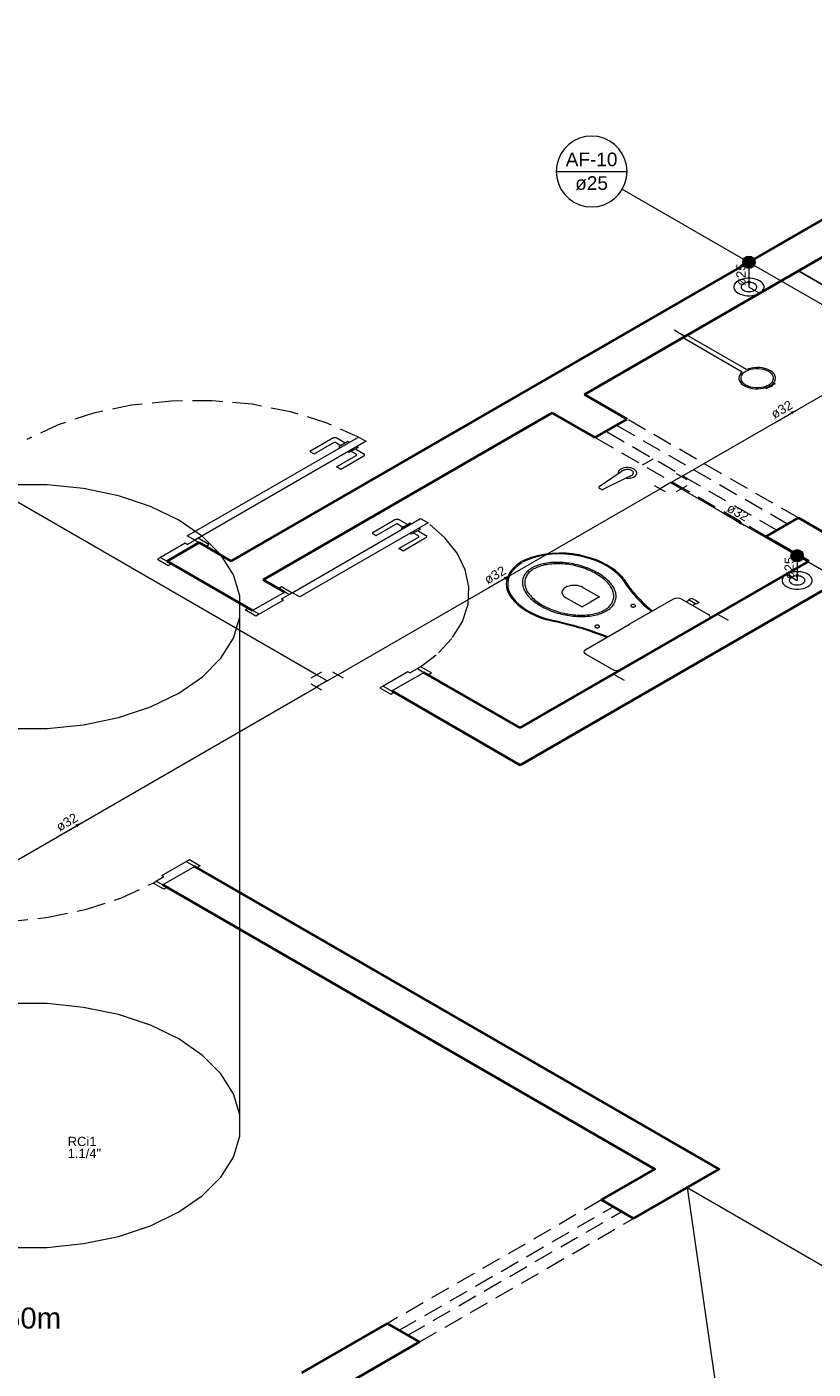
# Model space of a CAD drawing. Header units: millimetres. Extents: x 1946 to 2089, y 4107 to 4191.
# Tile 8 of 12: x 2012 to 2025, y 4138 to 4160. Entities that reach past the tile are written whole.
import ezdxf

# ---------------------------------------------------------------- set-up
doc = ezdxf.new("R2010")
doc.units = ezdxf.units.MM
doc.header["$MEASUREMENT"] = 0
doc.linetypes.add('HIDDEN2', pattern=[0.47625, 0.3175, -0.15875])
for name, color, linetype, lineweight in [('AF-Colunas', 4, 'Continuous', 5), ('AF-Condutos', 4, 'Continuous', 5), ('AF-Conexões', 9, 'Continuous', 5), ('AF-Indicação coluna', 5, 'Continuous', 5), ('AF-Sentido conduto', 9, 'Continuous', 5), ('AF-Textos conduto', 7, 'Continuous', 5), ('MB_ALVENARIA', 7, 'Continuous', 40), ('MB_ESQUADRIA', 7, 'Continuous', 5), ('MB_MOBILIÁRIO', 8, 'Continuous', 13), ('MB_TEXTO_0', 7, 'Continuous', 13), ('Nível 1', 7, 'Continuous', 5), ('Textos', 7, 'Continuous', 5)]:
    doc.layers.add(name, color=color, linetype=linetype, lineweight=lineweight)
doc.layers.add('ARQ-PISO', color=8, linetype='Continuous')
doc.styles.add('Arial', font='txt')

msp = doc.modelspace()

# ---------------------------------------------------------------- hatches: boundary and pattern name
at = {"layer": 'AF-Sentido conduto', "linetype": 'Continuous'}
for points in [[(2023.856, 4155.435), (2023.882, 4155.531), (2023.83, 4155.531)], [(2024.624, 4153.442), (2024.528, 4153.416), (2024.554, 4153.371)], [(2023.786, 4151.576), (2023.716, 4151.647), (2023.69, 4151.602)], [(2019.983, 4150.763), (2019.887, 4150.737), (2019.913, 4150.692)], [(2024.636, 4150.685), (2024.662, 4150.782), (2024.61, 4150.782)], [(2013.053, 4146.761), (2012.956, 4146.736), (2012.982, 4146.691)]]:
    msp.add_hatch(color=256, dxfattribs=at).paths.add_polyline_path(points)

# ---------------------------------------------------------------- linework, layer by layer
at = {"layer": 'AF-Colunas', "const_width": 0.1}
for points in [[(2023.906, 4155.835, 1), (2023.806, 4155.835, 1)], [(2024.686, 4151.085, 1), (2024.586, 4151.085, 1)]]:
    msp.add_lwpolyline(points, format="xyb", close=True, dxfattribs=at)
at = {"layer": 'AF-Colunas'}
for centre in [(2023.856, 4155.835), (2024.636, 4151.085)]:
    msp.add_circle(centre, 0.1, dxfattribs=at)
at = {"layer": 'AF-Condutos'}
for p, q in [((2016.857, 4149.158), (1984.797, 4167.669)), ((2023.856, 4155.735), (2023.856, 4155.435)), ((2026.139, 4154.517), (2023.942, 4155.785)), ((2022.763, 4152.368), (2026.139, 4154.317)), ((2017.203, 4149.158), (2022.417, 4152.168)), ((2022.763, 4152.168), (2024.55, 4151.135)), ((2024.636, 4150.985), (2024.636, 4150.685)), ((2008.903, 4144.365), (2016.857, 4148.958))]:
    msp.add_line(p, q, dxfattribs=at)
for points in [[(2024.029, 4155.535), (2023.996, 4155.551), (2023.959, 4155.563), (2023.919, 4155.571), (2023.877, 4155.576), (2023.835, 4155.576), (2023.792, 4155.571), (2023.752, 4155.563), (2023.715, 4155.551), (2023.683, 4155.535), (2023.655, 4155.516), (2023.634, 4155.495), (2023.619, 4155.471), (2023.612, 4155.447), (2023.612, 4155.423), (2023.619, 4155.398), (2023.634, 4155.375), (2023.655, 4155.354), (2023.683, 4155.335), (2023.715, 4155.319), (2023.752, 4155.307), (2023.792, 4155.298), (2023.835, 4155.294), (2023.877, 4155.294), (2023.919, 4155.298), (2023.959, 4155.307), (2023.996, 4155.319), (2024.029, 4155.335), (2024.057, 4155.354), (2024.078, 4155.375), (2024.092, 4155.398), (2024.1, 4155.423), (2024.1, 4155.447), (2024.092, 4155.471), (2024.078, 4155.495), (2024.057, 4155.516), (2024.029, 4155.535)], [(2024.809, 4150.785), (2024.777, 4150.801), (2024.74, 4150.814), (2024.7, 4150.822), (2024.658, 4150.826), (2024.615, 4150.826), (2024.573, 4150.822), (2024.533, 4150.814), (2024.496, 4150.801), (2024.463, 4150.785), (2024.436, 4150.767), (2024.414, 4150.745), (2024.4, 4150.722), (2024.392, 4150.698), (2024.392, 4150.673), (2024.4, 4150.649), (2024.414, 4150.626), (2024.436, 4150.604), (2024.463, 4150.585), (2024.496, 4150.57), (2024.533, 4150.557), (2024.573, 4150.549), (2024.615, 4150.545), (2024.658, 4150.545), (2024.7, 4150.549), (2024.74, 4150.557), (2024.777, 4150.57), (2024.809, 4150.585), (2024.837, 4150.604), (2024.858, 4150.626), (2024.873, 4150.649), (2024.88, 4150.673), (2024.88, 4150.698), (2024.873, 4150.722), (2024.858, 4150.745), (2024.837, 4150.767), (2024.809, 4150.785)]]:
    msp.add_lwpolyline(points, dxfattribs=at)
at = {"layer": 'AF-Conexões'}
for p, q in [((2022.59, 4152.268), (2022.417, 4152.168)), ((2022.59, 4152.268), (2022.763, 4152.368)), ((2022.59, 4152.268), (2022.763, 4152.168)), ((2022.677, 4152.418), (2022.85, 4152.318)), ((2022.504, 4152.118), (2022.33, 4152.218)), ((2022.85, 4152.218), (2022.677, 4152.118)), ((2015.616, 4142.034), (2015.616, 4150.434)), ((2016.77, 4149.108), (2016.943, 4149.208)), ((2017.117, 4149.208), (2017.29, 4149.108)), ((2016.943, 4148.908), (2016.77, 4149.008)), ((2017.03, 4149.058), (2016.857, 4149.158)), ((2017.03, 4149.058), (2016.857, 4148.958)), ((2017.03, 4149.058), (2017.203, 4149.158))]:
    msp.add_line(p, q, dxfattribs=at)
for points in [[(2014.625, 4151.662), (2014.167, 4151.884), (2013.649, 4152.056), (2013.087, 4152.174), (2012.499, 4152.234), (2011.901, 4152.234)], [(2011.901, 4148.289), (2012.499, 4148.289), (2013.087, 4148.349), (2013.649, 4148.467), (2014.167, 4148.64), (2014.625, 4148.862), (2015.009, 4149.126), (2015.308, 4149.425), (2015.512, 4149.749), (2015.616, 4150.089), (2015.616, 4150.434), (2015.512, 4150.774), (2015.308, 4151.098), (2015.009, 4151.397), (2014.625, 4151.662)], [(2014.625, 4143.262), (2014.167, 4143.484), (2013.649, 4143.656), (2013.087, 4143.774), (2012.499, 4143.834), (2011.901, 4143.834)], [(2011.901, 4139.889), (2012.499, 4139.889), (2013.087, 4139.949), (2013.649, 4140.067), (2014.167, 4140.24), (2014.625, 4140.462), (2015.009, 4140.726), (2015.308, 4141.025), (2015.512, 4141.349), (2015.616, 4141.689), (2015.616, 4142.034), (2015.512, 4142.374), (2015.308, 4142.698), (2015.009, 4142.997), (2014.625, 4143.262)]]:
    msp.add_lwpolyline(points, dxfattribs=at)
at = {"layer": 'AF-Indicação coluna'}
for p, q in [((2020.736, 4157.305), (2021.883, 4157.305)), ((2021.806, 4157.018), (2023.769, 4155.885)), ((2026.841, 4149.812), (2024.723, 4151.035))]:
    msp.add_line(p, q, dxfattribs=at)
msp.add_lwpolyline([(2021.883, 4157.305), (2021.874, 4157.405), (2021.848, 4157.501), (2021.806, 4157.592), (2021.748, 4157.674), (2021.678, 4157.744), (2021.596, 4157.802), (2021.505, 4157.844), (2021.409, 4157.87), (2021.309, 4157.878), (2021.21, 4157.87), (2021.113, 4157.844), (2021.023, 4157.802), (2020.941, 4157.744), (2020.87, 4157.674), (2020.813, 4157.592), (2020.771, 4157.501), (2020.745, 4157.405), (2020.736, 4157.305), (2020.745, 4157.206), (2020.771, 4157.109), (2020.813, 4157.018), (2020.87, 4156.937), (2020.941, 4156.866), (2021.023, 4156.809), (2021.113, 4156.766), (2021.21, 4156.741), (2021.309, 4156.732), (2021.409, 4156.741), (2021.505, 4156.766), (2021.596, 4156.809), (2021.678, 4156.866), (2021.748, 4156.937), (2021.806, 4157.018), (2021.848, 4157.109), (2021.874, 4157.206), (2021.883, 4157.305)], dxfattribs=at)
at = {"layer": 'AF-Sentido conduto'}
for points in [[(2023.856, 4155.835), (2023.856, 4155.435)], [(2024.278, 4153.242), (2024.624, 4153.442)], [(2023.44, 4151.777), (2023.786, 4151.576)], [(2024.636, 4151.085), (2024.636, 4150.685)], [(2019.637, 4150.563), (2019.983, 4150.763)], [(2012.707, 4146.561), (2013.053, 4146.761)]]:
    msp.add_lwpolyline(points, dxfattribs=at)
at = {"layer": 'ARQ-PISO'}
msp.add_lwpolyline([(2024.656, 4155.697), (2028.813, 4153.297)], dxfattribs=at)
at = {"layer": 'MB_ALVENARIA'}
for p, q in [((2014.956, 4151.297), (2014.437, 4150.997)), ((2015.995, 4150.697), (2016.342, 4150.497))]:
    msp.add_line(p, q, dxfattribs=at)
for points in [[(2015.476, 4150.997), (2030.718, 4159.797)], [(2021.192, 4153.697), (2031.237, 4159.497)], [(2021.884, 4153.297), (2021.192, 4153.697)], [(2021.192, 4153.697), (2021.884, 4153.297)], [(2015.995, 4150.697), (2020.672, 4153.397)], [(2021.365, 4152.997), (2020.672, 4153.397), (2020.672, 4153.397)], [(2021.365, 4152.997), (2021.884, 4153.297)], [(2024.136, 4151.397), (2024.656, 4151.697)], [(2025.348, 4151.297), (2024.656, 4151.697)], [(2024.656, 4151.697), (2025.348, 4151.297)], [(2024.829, 4150.997), (2024.136, 4151.397)], [(2014.956, 4151.297), (2015.476, 4150.997)], [(2015.822, 4150.197), (2014.437, 4150.997)], [(2020.152, 4148.297), (2024.829, 4150.997)], [(2016.342, 4150.497), (2015.995, 4150.697)], [(2025.348, 4150.697), (2020.152, 4147.697)], [(2020.152, 4148.297), (2018.593, 4149.197)], [(2020.152, 4147.697), (2020.152, 4147.697), (2018.074, 4148.897)], [(2021.988, 4140.357), (2023.374, 4141.157), (2014.887, 4146.057)], [(2021.469, 4140.657), (2022.335, 4141.157), (2014.367, 4145.757)], [(2021.988, 4140.357), (2021.469, 4140.657)], [(2016.619, 4137.857), (2018.005, 4138.657)], [(2018.524, 4138.357), (2018.005, 4138.657)], [(2017.139, 4137.557), (2018.524, 4138.357)]]:
    msp.add_lwpolyline(points, dxfattribs=at)
at = {"layer": 'MB_ESQUADRIA'}
for p, q in [((2017.118, 4152.986), (2016.748, 4152.772)), ((2016.817, 4152.732), (2017.135, 4152.916)), ((2017.17, 4152.916), (2017.252, 4152.869)), ((2017.321, 4152.909), (2017.187, 4152.986)), ((2017.365, 4152.934), (2017.217, 4152.849)), ((2017.387, 4152.922), (2017.365, 4152.934)), ((2016.748, 4152.772), (2016.817, 4152.732)), ((2017.181, 4152.523), (2017.499, 4152.707)), ((2017.217, 4152.849), (2017.239, 4152.836)), ((2017.62, 4152.697), (2017.25, 4152.483)), ((2017.382, 4152.754), (2017.36, 4152.766)), ((2017.53, 4152.839), (2017.382, 4152.754)), ((2017.499, 4152.727), (2017.417, 4152.774)), ((2017.487, 4152.814), (2017.62, 4152.737)), ((2017.508, 4152.852), (2017.53, 4152.839)), ((2017.25, 4152.483), (2017.181, 4152.523)), ((2018.126, 4151.665), (2017.755, 4151.451)), ((2018.126, 4151.665), (2017.755, 4151.451)), ((2017.824, 4151.411), (2018.143, 4151.595)), ((2017.824, 4151.411), (2018.143, 4151.595)), ((2018.178, 4151.595), (2018.259, 4151.548)), ((2018.178, 4151.595), (2018.259, 4151.548)), ((2018.329, 4151.588), (2018.195, 4151.665)), ((2018.329, 4151.588), (2018.195, 4151.665)), ((2018.372, 4151.613), (2018.225, 4151.527)), ((2018.372, 4151.613), (2018.225, 4151.527)), ((2018.394, 4151.6), (2018.372, 4151.613)), ((2018.394, 4151.6), (2018.372, 4151.613)), ((2017.755, 4151.451), (2017.824, 4151.411)), ((2017.755, 4151.451), (2017.824, 4151.411)), ((2018.188, 4151.201), (2018.506, 4151.385)), ((2018.188, 4151.201), (2018.506, 4151.385)), ((2018.225, 4151.527), (2018.247, 4151.515)), ((2018.225, 4151.527), (2018.247, 4151.515)), ((2018.628, 4151.375), (2018.257, 4151.161)), ((2018.628, 4151.375), (2018.257, 4151.161)), ((2018.39, 4151.432), (2018.368, 4151.445)), ((2018.39, 4151.432), (2018.368, 4151.445)), ((2018.537, 4151.517), (2018.39, 4151.432)), ((2018.537, 4151.517), (2018.39, 4151.432)), ((2018.506, 4151.405), (2018.425, 4151.452)), ((2018.506, 4151.405), (2018.425, 4151.452)), ((2018.494, 4151.492), (2018.628, 4151.415)), ((2018.494, 4151.492), (2018.628, 4151.415)), ((2018.515, 4151.53), (2018.537, 4151.517)), ((2018.515, 4151.53), (2018.537, 4151.517)), ((2014.731, 4151.287), (2014.333, 4151.057)), ((2014.731, 4151.287), (2014.333, 4151.057)), ((2014.765, 4151.267), (2014.731, 4151.287)), ((2014.765, 4151.267), (2014.731, 4151.287)), ((2014.765, 4151.267), (2014.887, 4151.337)), ((2014.765, 4151.267), (2014.887, 4151.337)), ((2014.887, 4151.337), (2014.973, 4151.287)), ((2014.887, 4151.337), (2014.973, 4151.287)), ((2018.257, 4151.161), (2018.188, 4151.201)), ((2018.257, 4151.161), (2018.188, 4151.201)), ((2014.333, 4151.057), (2014.454, 4150.987)), ((2014.333, 4151.057), (2014.454, 4150.987)), ((2016.342, 4150.497), (2015.822, 4150.197)), ((2016.411, 4150.457), (2016.325, 4150.507)), ((2016.411, 4150.457), (2016.325, 4150.507)), ((2016.411, 4150.457), (2016.325, 4150.507)), ((2016.411, 4150.457), (2016.325, 4150.507)), ((2016.324, 4150.367), (2015.926, 4150.137)), ((2016.324, 4150.367), (2015.926, 4150.137)), ((2016.324, 4150.367), (2015.926, 4150.137)), ((2016.324, 4150.367), (2015.926, 4150.137)), ((2016.29, 4150.387), (2016.411, 4150.457)), ((2016.29, 4150.387), (2016.411, 4150.457)), ((2016.29, 4150.387), (2016.411, 4150.457)), ((2016.29, 4150.387), (2016.411, 4150.457)), ((2016.29, 4150.387), (2016.324, 4150.367)), ((2016.29, 4150.387), (2016.324, 4150.367)), ((2016.29, 4150.387), (2016.324, 4150.367)), ((2016.29, 4150.387), (2016.324, 4150.367)), ((2015.926, 4150.137), (2015.805, 4150.207)), ((2015.926, 4150.137), (2015.805, 4150.207)), ((2015.926, 4150.137), (2015.805, 4150.207)), ((2015.926, 4150.137), (2015.805, 4150.207)), ((2018.334, 4149.207), (2017.936, 4148.976)), ((2018.334, 4149.207), (2017.936, 4148.976)), ((2018.368, 4149.187), (2018.334, 4149.207)), ((2018.368, 4149.187), (2018.334, 4149.207)), ((2018.368, 4149.187), (2018.49, 4149.257)), ((2018.368, 4149.187), (2018.49, 4149.257)), ((2018.489, 4149.257), (2018.576, 4149.207)), ((2018.489, 4149.257), (2018.576, 4149.207)), ((2017.936, 4148.976), (2018.057, 4148.906)), ((2017.936, 4148.976), (2018.057, 4148.906)), ((2014.35, 4145.907), (2014.749, 4146.136)), ((2014.749, 4146.136), (2014.87, 4146.066)), ((2014.263, 4145.817), (2014.35, 4145.767)), ((2014.385, 4145.887), (2014.264, 4145.817)), ((2014.385, 4145.887), (2014.35, 4145.907))]:
    msp.add_line(p, q, dxfattribs=at)
at = {"layer": 'MB_ESQUADRIA', "linetype": 'HIDDEN2'}
for points in [[(2017.535, 4153.007), (2017.015, 4153.238), (2016.436, 4153.416), (2015.814, 4153.536), (2015.165, 4153.594), (2014.51, 4153.589), (2013.864, 4153.521), (2013.248, 4153.392), (2012.677, 4153.205), (2012.167, 4152.967)], [(2024.482, 4151.597), (2021.711, 4153.197)], [(2024.656, 4151.697), (2021.884, 4153.297)], [(2024.136, 4151.397), (2021.365, 4152.997)], [(2024.309, 4151.497), (2021.538, 4153.097)], [(2018.541, 4149.287), (2018.832, 4149.511), (2019.06, 4149.759), (2019.22, 4150.023), (2019.309, 4150.299), (2019.323, 4150.579), (2019.264, 4150.858), (2019.132, 4151.127), (2018.93, 4151.382), (2018.663, 4151.617)], [(2018.541, 4149.287), (2018.832, 4149.511), (2019.06, 4149.759), (2019.22, 4150.023), (2019.309, 4150.299), (2019.323, 4150.579), (2019.264, 4150.858), (2019.132, 4151.127), (2018.93, 4151.382), (2018.663, 4151.617)], [(2008.844, 4145.746), (2009.364, 4145.515), (2009.943, 4145.337), (2010.565, 4145.218), (2011.213, 4145.16), (2011.869, 4145.165), (2012.515, 4145.232), (2013.131, 4145.361), (2013.702, 4145.548), (2014.211, 4145.787)], [(2021.469, 4140.657), (2018.005, 4138.657)], [(2018.195, 4138.547), (2021.659, 4140.547)], [(2018.334, 4138.467), (2021.798, 4140.467)], [(2018.524, 4138.357), (2021.988, 4140.357)]]:
    msp.add_lwpolyline(points, dxfattribs=at)
at = {"layer": 'MB_ESQUADRIA'}
for points in [[(2014.765, 4151.407), (2017.537, 4153.007), (2017.658, 4152.937), (2014.887, 4151.337), (2014.765, 4151.407)], [(2017.187, 4152.986), (2017.181, 4152.99), (2017.173, 4152.992), (2017.165, 4152.994), (2017.157, 4152.995), (2017.148, 4152.995), (2017.14, 4152.994), (2017.132, 4152.992), (2017.125, 4152.99), (2017.118, 4152.986)], [(2017.17, 4152.916), (2017.168, 4152.917), (2017.167, 4152.918), (2017.165, 4152.919), (2017.163, 4152.919), (2017.161, 4152.92), (2017.159, 4152.92), (2017.157, 4152.92), (2017.155, 4152.921), (2017.153, 4152.921), (2017.151, 4152.921), (2017.148, 4152.92), (2017.146, 4152.92), (2017.144, 4152.92), (2017.142, 4152.919), (2017.14, 4152.919), (2017.139, 4152.918), (2017.137, 4152.917), (2017.135, 4152.916)], [(2017.499, 4152.707), (2017.501, 4152.708), (2017.502, 4152.708), (2017.503, 4152.71), (2017.504, 4152.711), (2017.505, 4152.712), (2017.506, 4152.713), (2017.506, 4152.714), (2017.506, 4152.715), (2017.506, 4152.717), (2017.506, 4152.718), (2017.506, 4152.719), (2017.506, 4152.72), (2017.505, 4152.721), (2017.504, 4152.723), (2017.503, 4152.724), (2017.502, 4152.725), (2017.501, 4152.726), (2017.499, 4152.727)], [(2017.62, 4152.697), (2017.626, 4152.7), (2017.63, 4152.705), (2017.633, 4152.709), (2017.635, 4152.714), (2017.635, 4152.719), (2017.633, 4152.724), (2017.63, 4152.729), (2017.626, 4152.733), (2017.62, 4152.737)], [(2018.663, 4151.617), (2016.584, 4150.417), (2016.463, 4150.487), (2018.542, 4151.687), (2018.663, 4151.617)], [(2018.195, 4151.665), (2018.188, 4151.668), (2018.181, 4151.671), (2018.173, 4151.672), (2018.165, 4151.673), (2018.156, 4151.673), (2018.148, 4151.672), (2018.14, 4151.671), (2018.132, 4151.668), (2018.126, 4151.665)], [(2018.195, 4151.665), (2018.188, 4151.668), (2018.181, 4151.671), (2018.173, 4151.672), (2018.165, 4151.673), (2018.156, 4151.673), (2018.148, 4151.672), (2018.14, 4151.671), (2018.132, 4151.668), (2018.126, 4151.665)], [(2018.178, 4151.595), (2018.174, 4151.596), (2018.171, 4151.598), (2018.167, 4151.599), (2018.162, 4151.599), (2018.158, 4151.599), (2018.154, 4151.599), (2018.15, 4151.598), (2018.146, 4151.596), (2018.143, 4151.595)], [(2018.178, 4151.595), (2018.174, 4151.596), (2018.171, 4151.598), (2018.167, 4151.599), (2018.162, 4151.599), (2018.158, 4151.599), (2018.154, 4151.599), (2018.15, 4151.598), (2018.146, 4151.596), (2018.143, 4151.595)], [(2014.973, 4151.287), (2015.06, 4151.237), (2015.112, 4151.267), (2014.939, 4151.367), (2014.887, 4151.337), (2014.887, 4151.337)], [(2014.973, 4151.287), (2015.06, 4151.237), (2015.112, 4151.267), (2014.939, 4151.367), (2014.887, 4151.337), (2014.887, 4151.337)], [(2018.506, 4151.385), (2018.508, 4151.386), (2018.509, 4151.387), (2018.51, 4151.388), (2018.511, 4151.389), (2018.512, 4151.39), (2018.513, 4151.391), (2018.513, 4151.392), (2018.514, 4151.394), (2018.514, 4151.395), (2018.514, 4151.396), (2018.513, 4151.397), (2018.513, 4151.399), (2018.512, 4151.4), (2018.511, 4151.401), (2018.51, 4151.402), (2018.509, 4151.403), (2018.508, 4151.404), (2018.506, 4151.405)], [(2018.506, 4151.385), (2018.508, 4151.386), (2018.509, 4151.387), (2018.51, 4151.388), (2018.511, 4151.389), (2018.512, 4151.39), (2018.513, 4151.391), (2018.513, 4151.392), (2018.514, 4151.394), (2018.514, 4151.395), (2018.514, 4151.396), (2018.513, 4151.397), (2018.513, 4151.399), (2018.512, 4151.4), (2018.511, 4151.401), (2018.51, 4151.402), (2018.509, 4151.403), (2018.508, 4151.404), (2018.506, 4151.405)], [(2018.628, 4151.375), (2018.633, 4151.379), (2018.637, 4151.383), (2018.64, 4151.387), (2018.642, 4151.392), (2018.642, 4151.397), (2018.64, 4151.402), (2018.637, 4151.407), (2018.633, 4151.411), (2018.628, 4151.415)], [(2018.628, 4151.375), (2018.633, 4151.379), (2018.637, 4151.383), (2018.64, 4151.387), (2018.642, 4151.392), (2018.642, 4151.397), (2018.64, 4151.402), (2018.637, 4151.407), (2018.633, 4151.411), (2018.628, 4151.415)], [(2014.333, 4151.057), (2014.281, 4151.027), (2014.454, 4150.927), (2014.506, 4150.957), (2014.454, 4150.987)], [(2014.333, 4151.057), (2014.281, 4151.027), (2014.454, 4150.927), (2014.506, 4150.957), (2014.454, 4150.987)], [(2016.324, 4150.507), (2016.238, 4150.557), (2016.29, 4150.587), (2016.463, 4150.487), (2016.411, 4150.457), (2016.411, 4150.457)], [(2016.324, 4150.507), (2016.238, 4150.557), (2016.29, 4150.587), (2016.463, 4150.487), (2016.411, 4150.457), (2016.411, 4150.457)], [(2016.324, 4150.507), (2016.238, 4150.557), (2016.29, 4150.587), (2016.463, 4150.487), (2016.411, 4150.457), (2016.411, 4150.457)], [(2016.324, 4150.507), (2016.238, 4150.557), (2016.29, 4150.587), (2016.463, 4150.487), (2016.411, 4150.457), (2016.411, 4150.457)], [(2015.926, 4150.137), (2015.874, 4150.107), (2015.701, 4150.207), (2015.753, 4150.237), (2015.805, 4150.207)], [(2015.926, 4150.137), (2015.874, 4150.107), (2015.701, 4150.207), (2015.753, 4150.237), (2015.805, 4150.207)], [(2015.926, 4150.137), (2015.874, 4150.107), (2015.701, 4150.207), (2015.753, 4150.237), (2015.805, 4150.207)], [(2015.926, 4150.137), (2015.874, 4150.107), (2015.701, 4150.207), (2015.753, 4150.237), (2015.805, 4150.207)], [(2018.074, 4148.897), (2018.593, 4149.197)], [(2018.576, 4149.207), (2018.663, 4149.157), (2018.715, 4149.187), (2018.541, 4149.287), (2018.489, 4149.257), (2018.49, 4149.257)], [(2018.576, 4149.207), (2018.663, 4149.157), (2018.715, 4149.187), (2018.541, 4149.287), (2018.489, 4149.257), (2018.49, 4149.257)], [(2017.936, 4148.976), (2017.884, 4148.946), (2018.057, 4148.846), (2018.109, 4148.876), (2018.057, 4148.906)], [(2017.936, 4148.976), (2017.884, 4148.946), (2018.057, 4148.846), (2018.109, 4148.876), (2018.057, 4148.906)], [(2014.749, 4146.136), (2014.801, 4146.166), (2014.974, 4146.066), (2014.922, 4146.036), (2014.87, 4146.066)], [(2014.887, 4146.057), (2014.367, 4145.757)], [(2014.35, 4145.767), (2014.437, 4145.717), (2014.385, 4145.687), (2014.211, 4145.787), (2014.263, 4145.817), (2014.264, 4145.817)]]:
    msp.add_lwpolyline(points, dxfattribs=at)
at = {"layer": 'MB_ESQUADRIA', "linetype": 'Continuous'}
for points in [[(2022.854, 4140.857), (2029.609, 4136.957)], [(2022.854, 4140.857), (2023.894, 4133.657)]]:
    msp.add_lwpolyline(points, dxfattribs=at)
at = {"layer": 'MB_MOBILIÁRIO'}
for p, q in [((2022.853, 4154.656), (2022.783, 4154.616)), ((2023.816, 4154.099), (2022.853, 4154.656)), ((2023.747, 4154.059), (2022.783, 4154.616)), ((2024.141, 4153.792), (2024.127, 4153.807)), ((2024.222, 4153.825), (2024.2, 4153.838)), ((2024.222, 4153.825), (2024.2, 4153.838)), ((2024.252, 4153.879), (2024.277, 4153.871)), ((2021.811, 4152.457), (2021.743, 4152.412)), ((2021.739, 4152.413), (2021.43, 4152.2)), ((2021.866, 4152.34), (2021.501, 4152.16)), ((2021.946, 4152.38), (2021.866, 4152.34)), ((2021.431, 4152.181), (2021.468, 4152.16)), ((2023.196, 4150.054), (2021.785, 4149.239))]:
    msp.add_line(p, q, dxfattribs=at)
for points in [[(2023.747, 4154.059), (2023.724, 4154.038), (2023.707, 4154.014), (2023.696, 4153.989), (2023.692, 4153.964), (2023.694, 4153.939), (2023.702, 4153.914), (2023.717, 4153.89), (2023.738, 4153.867), (2023.765, 4153.847), (2023.796, 4153.829), (2023.832, 4153.814), (2023.871, 4153.802), (2023.913, 4153.793), (2023.956, 4153.789), (2024, 4153.788), (2024.044, 4153.791), (2024.087, 4153.797), (2024.127, 4153.807)], [(2024.177, 4154.068), (2024.141, 4154.085), (2024.101, 4154.098), (2024.058, 4154.107), (2024.012, 4154.112), (2023.966, 4154.112), (2023.921, 4154.107), (2023.877, 4154.098), (2023.837, 4154.085), (2023.802, 4154.068), (2023.772, 4154.047), (2023.749, 4154.024), (2023.733, 4153.999), (2023.725, 4153.973), (2023.725, 4153.946), (2023.733, 4153.92), (2023.749, 4153.895), (2023.772, 4153.872), (2023.802, 4153.851), (2023.837, 4153.834), (2023.877, 4153.821), (2023.921, 4153.812), (2023.966, 4153.807), (2024.012, 4153.807), (2024.058, 4153.812), (2024.101, 4153.821), (2024.141, 4153.834), (2024.177, 4153.851), (2024.206, 4153.872), (2024.23, 4153.895), (2024.245, 4153.92), (2024.253, 4153.946), (2024.253, 4153.973), (2024.245, 4153.999), (2024.23, 4154.024), (2024.206, 4154.047), (2024.177, 4154.068)], [(2024.252, 4153.879), (2024.27, 4153.902), (2024.282, 4153.927), (2024.287, 4153.952), (2024.285, 4153.978), (2024.277, 4154.003), (2024.263, 4154.027), (2024.243, 4154.05), (2024.217, 4154.071), (2024.186, 4154.089), (2024.15, 4154.104), (2024.111, 4154.116), (2024.07, 4154.125), (2024.026, 4154.13), (2023.982, 4154.131), (2023.938, 4154.129), (2023.895, 4154.123), (2023.854, 4154.113), (2023.816, 4154.099)], [(2024.127, 4153.807), (2024.145, 4153.813), (2024.161, 4153.819), (2024.177, 4153.826), (2024.192, 4153.834), (2024.206, 4153.842), (2024.219, 4153.85), (2024.231, 4153.859), (2024.242, 4153.869), (2024.252, 4153.879)], [(2024.141, 4153.792), (2024.141, 4153.792), (2024.141, 4153.792), (2024.141, 4153.792), (2024.141, 4153.792), (2024.142, 4153.792), (2024.142, 4153.792), (2024.142, 4153.792), (2024.142, 4153.792), (2024.143, 4153.792), (2024.143, 4153.792), (2024.143, 4153.792), (2024.143, 4153.792), (2024.144, 4153.792), (2024.144, 4153.792), (2024.144, 4153.792), (2024.144, 4153.792), (2024.145, 4153.792), (2024.145, 4153.792)], [(2024.222, 4153.825), (2024.212, 4153.823), (2024.203, 4153.82), (2024.193, 4153.817), (2024.184, 4153.813), (2024.176, 4153.81), (2024.167, 4153.806), (2024.159, 4153.801), (2024.152, 4153.797), (2024.145, 4153.792)], [(2024.277, 4153.869), (2024.27, 4153.865), (2024.262, 4153.861), (2024.255, 4153.856), (2024.248, 4153.851), (2024.242, 4153.846), (2024.236, 4153.841), (2024.231, 4153.836), (2024.226, 4153.831), (2024.222, 4153.825)], [(2024.277, 4153.869), (2024.278, 4153.869), (2024.278, 4153.869), (2024.278, 4153.869), (2024.278, 4153.869), (2024.278, 4153.869), (2024.278, 4153.87), (2024.278, 4153.87), (2024.278, 4153.87), (2024.278, 4153.87), (2024.278, 4153.87), (2024.278, 4153.87), (2024.278, 4153.871), (2024.278, 4153.871), (2024.278, 4153.871), (2024.278, 4153.871), (2024.277, 4153.871), (2024.277, 4153.871), (2024.277, 4153.871)], [(2021.868, 4152.338), (2021.889, 4152.337), (2021.91, 4152.338), (2021.931, 4152.341), (2021.95, 4152.345), (2021.969, 4152.35), (2021.986, 4152.357), (2022.001, 4152.366), (2022.014, 4152.375), (2022.025, 4152.386), (2022.033, 4152.397), (2022.038, 4152.409), (2022.04, 4152.421), (2022.04, 4152.433), (2022.037, 4152.445), (2022.03, 4152.456), (2022.021, 4152.467), (2022.01, 4152.477), (2021.996, 4152.486), (2021.98, 4152.494), (2021.963, 4152.501), (2021.944, 4152.506), (2021.924, 4152.51), (2021.903, 4152.512), (2021.882, 4152.512), (2021.861, 4152.511), (2021.841, 4152.508), (2021.822, 4152.503), (2021.804, 4152.497), (2021.787, 4152.489), (2021.773, 4152.481), (2021.76, 4152.471), (2021.751, 4152.46), (2021.744, 4152.449), (2021.739, 4152.437), (2021.738, 4152.425), (2021.739, 4152.413)], [(2021.946, 4152.38), (2021.956, 4152.384), (2021.964, 4152.389), (2021.971, 4152.395), (2021.977, 4152.401), (2021.981, 4152.408), (2021.984, 4152.415), (2021.986, 4152.422), (2021.985, 4152.429), (2021.984, 4152.436), (2021.98, 4152.443), (2021.975, 4152.45), (2021.969, 4152.456), (2021.962, 4152.461), (2021.953, 4152.466), (2021.943, 4152.471), (2021.933, 4152.474), (2021.921, 4152.477), (2021.909, 4152.479), (2021.897, 4152.48), (2021.885, 4152.48), (2021.872, 4152.48), (2021.86, 4152.478), (2021.849, 4152.475), (2021.838, 4152.472), (2021.828, 4152.468), (2021.819, 4152.463), (2021.811, 4152.457)], [(2021.43, 4152.2), (2021.428, 4152.199), (2021.426, 4152.196), (2021.425, 4152.194), (2021.424, 4152.192), (2021.424, 4152.19), (2021.425, 4152.187), (2021.427, 4152.185), (2021.429, 4152.183), (2021.431, 4152.181)], [(2021.468, 4152.16), (2021.471, 4152.159), (2021.474, 4152.158), (2021.478, 4152.157), (2021.482, 4152.156), (2021.486, 4152.156), (2021.49, 4152.157), (2021.494, 4152.157), (2021.498, 4152.158), (2021.501, 4152.16)], [(2020.168, 4150.985), (2020.099, 4150.935), (2020.04, 4150.881), (2019.993, 4150.823), (2019.959, 4150.762), (2019.937, 4150.7), (2019.928, 4150.636), (2019.932, 4150.572), (2019.949, 4150.509), (2019.979, 4150.447)], [(2020.186, 4150.976), (2020.118, 4150.927), (2020.061, 4150.874), (2020.015, 4150.818), (2019.981, 4150.759), (2019.96, 4150.698), (2019.951, 4150.636), (2019.955, 4150.573), (2019.972, 4150.512), (2020.001, 4150.452)], [(2021.106, 4151.098), (2021, 4151.115), (2020.89, 4151.125), (2020.78, 4151.128), (2020.669, 4151.123), (2020.561, 4151.11), (2020.456, 4151.09), (2020.355, 4151.063), (2020.261, 4151.029), (2020.175, 4150.989)], [(2021.55, 4150.191), (2021.569, 4150.203), (2021.587, 4150.215), (2021.603, 4150.228), (2021.619, 4150.241), (2021.633, 4150.255), (2021.646, 4150.27), (2021.658, 4150.284), (2021.668, 4150.299), (2021.677, 4150.314), (2021.677, 4150.314), (2021.677, 4150.314), (2021.677, 4150.314), (2021.685, 4150.333), (2021.692, 4150.351), (2021.698, 4150.369), (2021.702, 4150.388), (2021.705, 4150.407), (2021.706, 4150.426), (2021.705, 4150.444), (2021.703, 4150.463), (2021.7, 4150.482), (2021.7, 4150.482), (2021.7, 4150.482), (2021.7, 4150.482), (2021.695, 4150.501), (2021.688, 4150.52), (2021.681, 4150.539), (2021.672, 4150.558), (2021.662, 4150.576), (2021.651, 4150.595), (2021.638, 4150.613), (2021.624, 4150.63), (2021.609, 4150.648), (2021.609, 4150.648), (2021.609, 4150.648), (2021.609, 4150.648), (2021.591, 4150.667), (2021.572, 4150.686), (2021.552, 4150.704), (2021.531, 4150.723), (2021.508, 4150.74), (2021.485, 4150.757), (2021.461, 4150.774), (2021.435, 4150.79), (2021.409, 4150.806), (2021.409, 4150.806), (2021.409, 4150.806), (2021.409, 4150.806), (2021.382, 4150.821), (2021.354, 4150.836), (2021.325, 4150.85), (2021.295, 4150.863), (2021.264, 4150.876), (2021.233, 4150.889), (2021.201, 4150.9), (2021.168, 4150.911), (2021.135, 4150.922), (2021.135, 4150.922), (2021.135, 4150.922), (2021.135, 4150.922), (2021.105, 4150.93), (2021.074, 4150.938), (2021.043, 4150.945), (2021.011, 4150.952), (2020.979, 4150.958), (2020.947, 4150.963), (2020.914, 4150.967), (2020.881, 4150.971), (2020.848, 4150.974), (2020.848, 4150.974), (2020.848, 4150.974), (2020.848, 4150.974), (2020.815, 4150.976), (2020.783, 4150.977), (2020.75, 4150.977), (2020.718, 4150.977), (2020.685, 4150.975), (2020.653, 4150.973), (2020.621, 4150.97), (2020.589, 4150.966), (2020.558, 4150.961), (2020.558, 4150.961), (2020.558, 4150.961), (2020.558, 4150.961), (2020.531, 4150.956), (2020.505, 4150.95), (2020.48, 4150.943), (2020.455, 4150.936), (2020.431, 4150.927), (2020.408, 4150.918), (2020.386, 4150.909), (2020.365, 4150.898), (2020.344, 4150.887), (2020.344, 4150.887), (2020.344, 4150.887), (2020.344, 4150.887), (2020.325, 4150.875), (2020.307, 4150.863), (2020.29, 4150.85), (2020.275, 4150.837), (2020.261, 4150.823), (2020.248, 4150.809), (2020.236, 4150.794), (2020.226, 4150.779), (2020.217, 4150.764), (2020.217, 4150.764), (2020.217, 4150.764), (2020.217, 4150.764), (2020.209, 4150.746), (2020.202, 4150.728), (2020.196, 4150.709), (2020.192, 4150.69), (2020.189, 4150.672), (2020.188, 4150.653), (2020.189, 4150.634), (2020.191, 4150.615), (2020.194, 4150.597), (2020.194, 4150.597), (2020.194, 4150.597), (2020.194, 4150.597), (2020.199, 4150.577), (2020.205, 4150.558), (2020.213, 4150.539), (2020.222, 4150.521), (2020.232, 4150.502), (2020.243, 4150.484), (2020.256, 4150.466), (2020.27, 4150.448), (2020.285, 4150.431), (2020.285, 4150.431), (2020.285, 4150.431), (2020.285, 4150.431), (2020.302, 4150.411), (2020.322, 4150.392), (2020.342, 4150.374), (2020.363, 4150.356), (2020.385, 4150.338), (2020.409, 4150.321), (2020.433, 4150.304), (2020.459, 4150.288), (2020.485, 4150.272), (2020.485, 4150.272), (2020.485, 4150.272), (2020.485, 4150.272), (2020.512, 4150.257), (2020.54, 4150.243), (2020.569, 4150.229), (2020.599, 4150.215), (2020.629, 4150.202), (2020.661, 4150.19), (2020.693, 4150.178), (2020.725, 4150.167), (2020.759, 4150.157), (2020.759, 4150.157), (2020.759, 4150.157), (2020.759, 4150.157), (2020.789, 4150.148), (2020.82, 4150.14), (2020.851, 4150.133), (2020.883, 4150.126), (2020.915, 4150.121), (2020.947, 4150.116), (2020.98, 4150.111), (2021.013, 4150.108), (2021.046, 4150.105), (2021.046, 4150.105), (2021.046, 4150.105), (2021.046, 4150.105), (2021.079, 4150.103), (2021.111, 4150.101), (2021.144, 4150.101), (2021.176, 4150.102), (2021.209, 4150.103), (2021.241, 4150.106), (2021.273, 4150.109), (2021.305, 4150.113), (2021.336, 4150.118), (2021.336, 4150.118), (2021.336, 4150.118), (2021.336, 4150.118), (2021.363, 4150.123), (2021.389, 4150.129), (2021.414, 4150.135), (2021.439, 4150.143), (2021.463, 4150.151), (2021.486, 4150.16), (2021.508, 4150.17), (2021.529, 4150.18), (2021.55, 4150.191), (2021.55, 4150.191), (2021.55, 4150.191)], [(2021.099, 4151.085), (2020.995, 4151.102), (2020.888, 4151.112), (2020.78, 4151.114), (2020.672, 4151.109), (2020.567, 4151.097), (2020.464, 4151.077), (2020.366, 4151.051), (2020.275, 4151.018), (2020.191, 4150.979)], [(2021.521, 4150.208), (2021.539, 4150.219), (2021.556, 4150.23), (2021.572, 4150.242), (2021.586, 4150.254), (2021.6, 4150.267), (2021.612, 4150.281), (2021.623, 4150.294), (2021.632, 4150.308), (2021.64, 4150.323), (2021.64, 4150.323), (2021.64, 4150.323), (2021.64, 4150.323), (2021.648, 4150.34), (2021.655, 4150.357), (2021.66, 4150.375), (2021.664, 4150.392), (2021.667, 4150.41), (2021.668, 4150.428), (2021.667, 4150.446), (2021.665, 4150.464), (2021.662, 4150.481), (2021.662, 4150.481), (2021.662, 4150.481), (2021.662, 4150.481), (2021.657, 4150.5), (2021.651, 4150.518), (2021.644, 4150.536), (2021.636, 4150.554), (2021.626, 4150.571), (2021.615, 4150.589), (2021.603, 4150.606), (2021.59, 4150.623), (2021.576, 4150.64), (2021.576, 4150.64), (2021.576, 4150.64), (2021.576, 4150.64), (2021.559, 4150.658), (2021.54, 4150.676), (2021.521, 4150.694), (2021.501, 4150.711), (2021.479, 4150.728), (2021.457, 4150.745), (2021.433, 4150.761), (2021.409, 4150.776), (2021.384, 4150.791), (2021.384, 4150.791), (2021.384, 4150.791), (2021.384, 4150.791), (2021.358, 4150.806), (2021.331, 4150.82), (2021.303, 4150.834), (2021.274, 4150.846), (2021.245, 4150.859), (2021.215, 4150.871), (2021.184, 4150.882), (2021.153, 4150.892), (2021.121, 4150.902), (2021.121, 4150.902), (2021.121, 4150.902), (2021.121, 4150.902), (2021.092, 4150.911), (2021.063, 4150.918), (2021.033, 4150.925), (2021.003, 4150.931), (2020.972, 4150.937), (2020.941, 4150.942), (2020.91, 4150.946), (2020.878, 4150.949), (2020.847, 4150.952), (2020.847, 4150.952), (2020.847, 4150.952), (2020.847, 4150.952), (2020.816, 4150.954), (2020.785, 4150.955), (2020.754, 4150.955), (2020.723, 4150.955), (2020.693, 4150.953), (2020.662, 4150.951), (2020.632, 4150.948), (2020.602, 4150.944), (2020.572, 4150.94), (2020.572, 4150.94), (2020.572, 4150.94), (2020.572, 4150.94), (2020.547, 4150.935), (2020.523, 4150.929), (2020.499, 4150.923), (2020.476, 4150.916), (2020.454, 4150.908), (2020.432, 4150.9), (2020.411, 4150.891), (2020.391, 4150.881), (2020.373, 4150.871), (2020.373, 4150.871), (2020.373, 4150.871), (2020.373, 4150.871), (2020.355, 4150.86), (2020.338, 4150.848), (2020.322, 4150.836), (2020.308, 4150.824), (2020.294, 4150.811), (2020.282, 4150.798), (2020.271, 4150.784), (2020.262, 4150.77), (2020.254, 4150.756), (2020.254, 4150.756), (2020.254, 4150.756), (2020.254, 4150.756), (2020.246, 4150.739), (2020.239, 4150.721), (2020.233, 4150.704), (2020.23, 4150.686), (2020.227, 4150.668), (2020.226, 4150.65), (2020.227, 4150.633), (2020.228, 4150.615), (2020.232, 4150.597), (2020.232, 4150.597), (2020.232, 4150.597), (2020.232, 4150.597), (2020.237, 4150.579), (2020.243, 4150.561), (2020.25, 4150.543), (2020.258, 4150.525), (2020.268, 4150.507), (2020.279, 4150.49), (2020.291, 4150.472), (2020.304, 4150.455), (2020.318, 4150.439), (2020.318, 4150.439), (2020.318, 4150.439), (2020.318, 4150.439), (2020.335, 4150.42), (2020.354, 4150.402), (2020.373, 4150.385), (2020.393, 4150.367), (2020.415, 4150.35), (2020.437, 4150.334), (2020.461, 4150.318), (2020.485, 4150.302), (2020.51, 4150.287), (2020.51, 4150.287), (2020.51, 4150.287), (2020.51, 4150.287), (2020.536, 4150.273), (2020.563, 4150.258), (2020.591, 4150.245), (2020.62, 4150.232), (2020.649, 4150.22), (2020.679, 4150.208), (2020.71, 4150.197), (2020.741, 4150.186), (2020.773, 4150.176), (2020.773, 4150.176), (2020.773, 4150.176), (2020.773, 4150.176), (2020.802, 4150.168), (2020.831, 4150.16), (2020.861, 4150.153), (2020.891, 4150.147), (2020.922, 4150.142), (2020.953, 4150.137), (2020.984, 4150.133), (2021.016, 4150.129), (2021.047, 4150.126), (2021.047, 4150.126), (2021.047, 4150.126), (2021.047, 4150.126), (2021.078, 4150.124), (2021.109, 4150.123), (2021.14, 4150.123), (2021.17, 4150.124), (2021.201, 4150.125), (2021.232, 4150.127), (2021.262, 4150.13), (2021.292, 4150.134), (2021.322, 4150.139), (2021.322, 4150.139), (2021.322, 4150.139), (2021.322, 4150.139), (2021.347, 4150.144), (2021.371, 4150.149), (2021.395, 4150.155), (2021.418, 4150.162), (2021.44, 4150.17), (2021.462, 4150.178), (2021.483, 4150.188), (2021.502, 4150.197), (2021.521, 4150.208), (2021.521, 4150.208), (2021.521, 4150.208)], [(2021.778, 4150.742), (2021.728, 4150.794), (2021.67, 4150.843), (2021.606, 4150.889), (2021.534, 4150.932), (2021.457, 4150.971), (2021.374, 4151.006), (2021.286, 4151.037), (2021.194, 4151.063), (2021.099, 4151.085)], [(2021.8, 4150.747), (2021.748, 4150.8), (2021.689, 4150.85), (2021.623, 4150.897), (2021.55, 4150.94), (2021.471, 4150.98), (2021.387, 4151.016), (2021.297, 4151.048), (2021.204, 4151.075), (2021.106, 4151.098)], [(2021.778, 4150.742), (2021.796, 4150.718), (2021.813, 4150.694), (2021.83, 4150.669), (2021.847, 4150.645), (2021.865, 4150.621), (2021.882, 4150.597), (2021.899, 4150.573), (2021.916, 4150.549), (2021.934, 4150.525)], [(2021.8, 4150.747), (2021.817, 4150.723), (2021.834, 4150.699), (2021.851, 4150.675), (2021.869, 4150.651), (2021.886, 4150.627), (2021.903, 4150.602), (2021.92, 4150.578), (2021.938, 4150.554), (2021.955, 4150.53)], [(2021.168, 4150.572), (2021.141, 4150.585), (2021.111, 4150.595), (2021.079, 4150.602), (2021.045, 4150.605), (2021.01, 4150.605), (2020.976, 4150.602), (2020.944, 4150.595), (2020.914, 4150.585), (2020.887, 4150.572), (2020.865, 4150.557), (2020.848, 4150.54), (2020.836, 4150.521), (2020.83, 4150.501), (2020.83, 4150.481), (2020.836, 4150.462), (2020.848, 4150.443), (2020.865, 4150.426), (2020.887, 4150.41)], [(2021.168, 4150.572), (2021.435, 4150.418), (2021.294, 4150.336)], [(2021.934, 4150.525), (2021.966, 4150.485), (2022, 4150.445), (2022.036, 4150.406), (2022.072, 4150.368), (2022.111, 4150.329), (2022.15, 4150.292), (2022.191, 4150.254), (2022.233, 4150.218), (2022.276, 4150.181)], [(2021.955, 4150.53), (2021.987, 4150.491), (2022.021, 4150.451), (2022.056, 4150.413), (2022.093, 4150.374), (2022.131, 4150.336), (2022.17, 4150.299), (2022.21, 4150.262), (2022.252, 4150.225), (2022.295, 4150.189)], [(2019.979, 4150.447), (2020.019, 4150.391), (2020.066, 4150.337), (2020.121, 4150.285), (2020.183, 4150.237), (2020.252, 4150.191), (2020.328, 4150.149), (2020.409, 4150.111), (2020.496, 4150.077), (2020.587, 4150.047)], [(2020.001, 4150.452), (2020.039, 4150.397), (2020.085, 4150.343), (2020.139, 4150.293), (2020.2, 4150.245), (2020.267, 4150.2), (2020.341, 4150.159), (2020.421, 4150.122), (2020.506, 4150.088), (2020.596, 4150.059)], [(2020.887, 4150.41), (2021.155, 4150.256), (2021.297, 4150.337)], [(2023.196, 4150.054), (2023.196, 4150.054), (2023.218, 4150.073), (2023.226, 4150.094), (2023.218, 4150.115), (2023.196, 4150.134), (2022.767, 4150.382), (2022.767, 4150.382), (2022.735, 4150.395), (2022.698, 4150.399), (2022.66, 4150.395), (2022.628, 4150.382), (2021.924, 4149.975)], [(2022.008, 4150.292), (2022.003, 4150.294), (2021.998, 4150.296), (2021.992, 4150.297), (2021.985, 4150.298), (2021.979, 4150.298), (2021.973, 4150.297), (2021.967, 4150.296), (2021.961, 4150.294), (2021.956, 4150.292), (2021.952, 4150.289), (2021.949, 4150.286), (2021.947, 4150.282), (2021.946, 4150.278), (2021.946, 4150.275), (2021.947, 4150.271), (2021.949, 4150.268), (2021.952, 4150.264), (2021.956, 4150.262), (2021.961, 4150.259), (2021.967, 4150.257), (2021.973, 4150.256), (2021.979, 4150.255), (2021.985, 4150.255), (2021.992, 4150.256), (2021.998, 4150.257), (2022.003, 4150.259), (2022.008, 4150.262), (2022.012, 4150.264), (2022.016, 4150.268), (2022.018, 4150.271), (2022.019, 4150.275), (2022.019, 4150.278), (2022.018, 4150.282), (2022.016, 4150.286), (2022.012, 4150.289), (2022.008, 4150.292)], [(2022.886, 4150.365), (2022.841, 4150.339)], [(2022.876, 4150.37), (2022.928, 4150.4), (2022.99, 4150.365), (2023.052, 4150.329), (2023, 4150.299), (2022.99, 4150.304), (2022.946, 4150.279)], [(2022.876, 4150.37), (2022.886, 4150.365)], [(2022.99, 4150.304), (2022.886, 4150.365)], [(2022.276, 4150.181), (2022.276, 4150.181), (2022.278, 4150.18)], [(2020.963, 4149.957), (2020.921, 4149.967), (2020.879, 4149.977), (2020.838, 4149.987), (2020.796, 4149.997), (2020.754, 4150.007), (2020.712, 4150.017), (2020.671, 4150.027), (2020.629, 4150.037), (2020.587, 4150.047)], [(2020.972, 4149.969), (2020.93, 4149.979), (2020.889, 4149.989), (2020.847, 4149.999), (2020.805, 4150.009), (2020.763, 4150.019), (2020.722, 4150.029), (2020.68, 4150.039), (2020.638, 4150.049), (2020.596, 4150.059)], [(2021.553, 4149.761), (2021.491, 4149.786), (2021.428, 4149.81), (2021.364, 4149.833), (2021.299, 4149.856), (2021.233, 4149.878), (2021.166, 4149.899), (2021.099, 4149.919), (2021.031, 4149.939), (2020.963, 4149.957)], [(2021.567, 4149.772), (2021.504, 4149.797), (2021.44, 4149.821), (2021.376, 4149.845), (2021.31, 4149.867), (2021.244, 4149.889), (2021.177, 4149.911), (2021.11, 4149.931), (2021.041, 4149.951), (2020.972, 4149.969)], [(2021.785, 4149.239), (2021.785, 4149.239), (2021.753, 4149.226), (2021.718, 4149.224), (2021.681, 4149.228), (2021.649, 4149.241), (2021.22, 4149.488), (2021.22, 4149.488), (2021.197, 4149.507), (2021.19, 4149.528), (2021.195, 4149.549), (2021.217, 4149.567), (2021.924, 4149.975)], [(2021.426, 4149.955), (2021.421, 4149.958), (2021.415, 4149.959), (2021.409, 4149.961), (2021.403, 4149.961), (2021.396, 4149.961), (2021.39, 4149.961), (2021.384, 4149.959), (2021.378, 4149.958), (2021.373, 4149.955), (2021.369, 4149.952), (2021.366, 4149.949), (2021.364, 4149.946), (2021.363, 4149.942), (2021.363, 4149.938), (2021.364, 4149.935), (2021.366, 4149.931), (2021.369, 4149.928), (2021.373, 4149.925), (2021.378, 4149.923), (2021.384, 4149.921), (2021.39, 4149.92), (2021.396, 4149.919), (2021.403, 4149.919), (2021.409, 4149.92), (2021.415, 4149.921), (2021.421, 4149.923), (2021.426, 4149.925), (2021.43, 4149.928), (2021.433, 4149.931), (2021.435, 4149.935), (2021.436, 4149.938), (2021.436, 4149.942), (2021.435, 4149.946), (2021.433, 4149.949), (2021.43, 4149.952), (2021.426, 4149.955)], [(2021.567, 4149.772), (2021.567, 4149.772), (2021.57, 4149.771)]]:
    msp.add_lwpolyline(points, dxfattribs=at)
at = {"layer": 'Nível 1'}
for p, q in [((2021.192, 4153.697), (2024.029, 4155.335)), ((2024.029, 4155.335), (2023.856, 4155.435)), ((2022.818, 4154.636), (2022.645, 4154.736)), ((2021.192, 4153.697), (2021.365, 4153.797)), ((2022.131, 4152.554), (2022.305, 4152.654)), ((2024.463, 4150.785), (2024.636, 4150.685)), ((2023.348, 4150.141), (2023.521, 4150.041)), ((2021.663, 4149.169), (2021.837, 4149.069))]:
    msp.add_line(p, q, dxfattribs=at)
for points in [[(2023.946, 4155.487), (2023.929, 4155.495), (2023.91, 4155.501), (2023.889, 4155.506), (2023.867, 4155.508), (2023.845, 4155.508), (2023.823, 4155.506), (2023.802, 4155.501), (2023.783, 4155.495), (2023.766, 4155.487), (2023.752, 4155.477), (2023.741, 4155.466), (2023.733, 4155.454), (2023.729, 4155.441), (2023.729, 4155.428), (2023.733, 4155.416), (2023.741, 4155.404), (2023.752, 4155.393), (2023.766, 4155.383), (2023.783, 4155.375), (2023.802, 4155.368), (2023.823, 4155.364), (2023.845, 4155.362), (2023.867, 4155.362), (2023.889, 4155.364), (2023.91, 4155.368), (2023.929, 4155.375), (2023.946, 4155.383), (2023.96, 4155.393), (2023.971, 4155.404), (2023.978, 4155.416), (2023.982, 4155.428), (2023.982, 4155.441), (2023.978, 4155.454), (2023.971, 4155.466), (2023.96, 4155.477), (2023.946, 4155.487)], [(2024.726, 4150.737), (2024.709, 4150.745), (2024.69, 4150.752), (2024.669, 4150.756), (2024.647, 4150.758), (2024.625, 4150.758), (2024.603, 4150.756), (2024.583, 4150.752), (2024.564, 4150.745), (2024.547, 4150.737), (2024.533, 4150.727), (2024.521, 4150.716), (2024.514, 4150.704), (2024.51, 4150.692), (2024.51, 4150.679), (2024.514, 4150.666), (2024.521, 4150.655), (2024.533, 4150.643), (2024.547, 4150.634), (2024.564, 4150.626), (2024.583, 4150.619), (2024.603, 4150.615), (2024.625, 4150.613), (2024.647, 4150.613), (2024.669, 4150.615), (2024.69, 4150.619), (2024.709, 4150.626), (2024.726, 4150.634), (2024.74, 4150.643), (2024.751, 4150.655), (2024.759, 4150.666), (2024.762, 4150.679), (2024.762, 4150.692), (2024.759, 4150.704), (2024.751, 4150.716), (2024.74, 4150.727), (2024.726, 4150.737)]]:
    msp.add_lwpolyline(points, dxfattribs=at)

# ---------------------------------------------------------------- texts
at = {"layer": 'AF-Indicação coluna', "char_height": 0.22, "attachment_point": 8, "line_spacing_factor": 0.6, "style": 'Arial'}
for s, insert, width in [('AF-10', (2021.309, 4157.388), 1.63389), ('ø25', (2021.309, 4157.002), 1.03389)]:
    msp.add_mtext(s, dxfattribs=dict(at, insert=insert, width=width))
at = {"layer": 'AF-Textos conduto', "char_height": 0.15, "width": 0.72372, "attachment_point": 8, "line_spacing_factor": 0.6, "style": 'Arial'}
for s, insert, rotation in [('ø25', (2023.805, 4155.635), 90.0002), ('ø32', (2024.426, 4153.386), 30.0001), ('ø32', (2023.638, 4151.72), 329.9827), ('ø32', (2019.785, 4150.706), 30.0001), ('ø25', (2024.586, 4150.885), 90.0002), ('ø32', (2012.855, 4146.705), 30.0001)]:
    msp.add_mtext(s, dxfattribs=dict(at, insert=insert, rotation=rotation))
at = {"layer": 'MB_TEXTO_0', "insert": (2010.611, 4138.57), "char_height": 0.34, "width": 4.17951, "attachment_point": 7, "rotation": 0.0008, "line_spacing_factor": 0.6, "style": 'Arial'}
msp.add_mtext('PD:2.60m', dxfattribs=at)
at = {"layer": 'Textos', "char_height": 0.15, "attachment_point": 7, "line_spacing_factor": 0.6, "style": 'Arial'}
for s, insert, width in [('RCi1', (2012.829, 4141.527), 0.93352), ('1.1/4"', (2012.829, 4141.332), 1.08322)]:
    msp.add_mtext(s, dxfattribs=dict(at, insert=insert, width=width))

doc.saveas('drawing.dxf')
